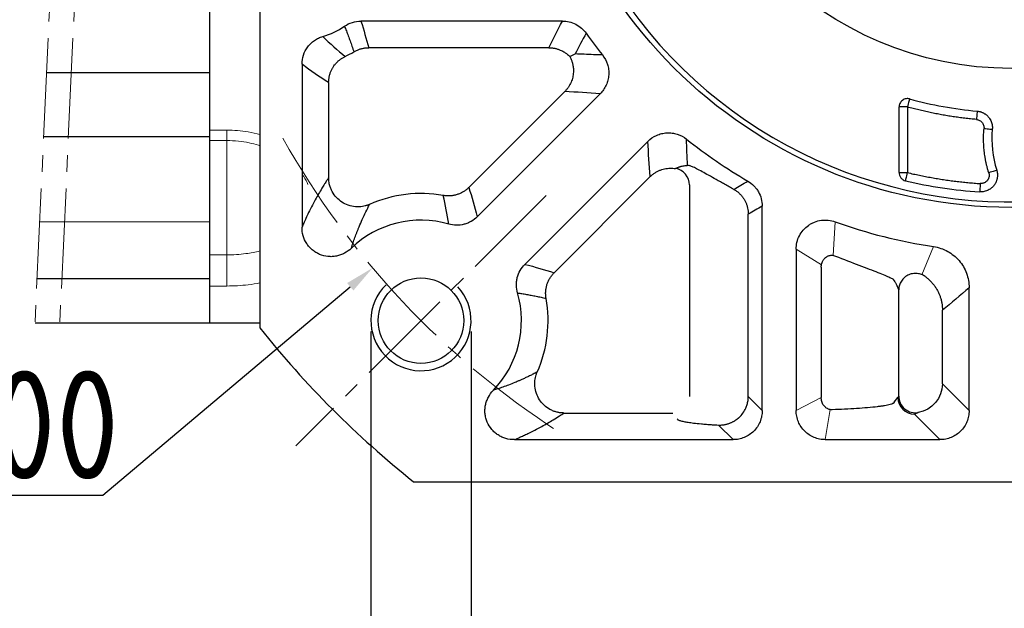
# Model space of a CAD drawing. Header units: millimetres. Extents: x 5540 to 6847, y 5090 to 6014.
# Tile 4 of 17: x 5677 to 5795, y 5633 to 5704. Entities that reach past the tile are written whole.
import ezdxf

# ---------------------------------------------------------------- set-up
doc = ezdxf.new("R2010")
doc.units = ezdxf.units.MM
doc.header["$PDSIZE"] = -5
doc.linetypes.add('点画线', pattern=[18, 12, -2, 2, -2])
doc.layers.get('0').update_dxf_attribs({"lineweight": 18})
doc.layers.get('Defpoints').update_dxf_attribs({"lineweight": 18})
doc.layers.add('6文字层', color=3, linetype='Continuous')
for name, color, linetype, lineweight in [('7中心线层', 7, '点画线', 18), ('标注线', 3, 'Continuous', 15), ('粗实线', 7, 'Continuous', 50), ('细实线', 7, 'Continuous', 18)]:
    doc.layers.add(name, color=color, linetype=linetype, lineweight=lineweight)
doc.styles.add('工程字', font='gbenor.shx', dxfattribs={"bigfont": 'gbcbig.shx'})
doc.dimstyles.new('ISO-25-1', dxfattribs={"dimtxt": 9, "dimasz": 3.5, "dimexe": 1.25, "dimexo": 1, "dimgap": 1.5, "dimtad": 1, "dimtoh": 1, "dimtxsty": '工程字', "dimcen": 2, "dimadec": 0, "dimazin": 0, "dimtfac": 1, "dimtmove": 0, "dimatfit": 3, "dimfxl": 1, "dimarcsym": 0})
doc.dimstyles.new('ISO-25-5', dxfattribs={"dimtxt": 13, "dimasz": 3, "dimexe": 1.6, "dimexo": 1.3, "dimgap": 2, "dimtad": 1, "dimdec": 3, "dimtxsty": '工程字', "dimcen": 2.5, "dimadec": 0, "dimazin": 0, "dimtfac": 1, "dimtdec": 3, "dimtmove": 0, "dimatfit": 3, "dimfxl": 1, "dimarcsym": 0})

# ---------------------------------------------------------------- blocks, each defined once
blk = doc.blocks.new('*D110')
at = {"layer": '6文字层', "color": 0, "lineweight": -2}
for p, q in [((5718.74, 5666.38), (5718.74, 5602.89)), ((5730.74, 5666.38), (5730.74, 5602.89)), ((5718.74, 5604.49), (5653.24, 5604.49)), ((5727.74, 5604.49), (5721.74, 5604.49))]:
    blk.add_line(p, q, dxfattribs=at)
at = {"layer": '6文字层', "color": 0}
for points in [[(5721.74, 5604.99), (5721.74, 5603.99), (5718.74, 5604.49)], [(5727.74, 5603.99), (5727.74, 5604.99), (5730.74, 5604.49)]]:
    blk.add_solid(points, dxfattribs=at)
at = {"layer": 'Defpoints', "color": 0}
for p in [(5718.74, 5667.68), (5730.74, 5667.68), (5718.74, 5604.49)]:
    blk.add_point(p, dxfattribs=at)
at = {"layer": '6文字层', "color": 0, "insert": (5684.49, 5612.99), "char_height": 13, "attachment_point": 5, "style": '工程字'}
blk.add_mtext('4-M12x28', dxfattribs=at)
blk = doc.blocks.new('*D111')
at = {"layer": '6文字层', "color": 0, "lineweight": -2}
for p, q in [((5795.45, 5736.39), (5795.45, 5740.39)), ((5793.45, 5738.39), (5797.45, 5738.39)), ((5686.61, 5646.77), (5716.27, 5671.73)), ((5655.85, 5646.77), (5686.61, 5646.77))]:
    blk.add_line(p, q, dxfattribs=at)
at = {"layer": '6文字层', "color": 0}
blk.add_solid([(5716.64, 5671.29), (5715.89, 5672.18), (5718.94, 5673.99)], dxfattribs=at)
at = {"layer": 'Defpoints', "color": 0}
for p in [(5871.95, 5802.79), (5718.94, 5673.99)]:
    blk.add_point(p, dxfattribs=at)
at = {"layer": '6文字层', "color": 0, "insert": (5670.48, 5654.77), "char_height": 13, "attachment_point": 5, "style": '工程字'}
blk.add_mtext('∅200', dxfattribs=at)
blk = doc.blocks.new('*D112')
at = {"layer": '6文字层', "color": 0, "lineweight": -2}
for p, q in [((5894.18, 5840.81), (5877.69, 5823.7)), ((5924.94, 5840.81), (5894.18, 5840.81)), ((5795.45, 5736.39), (5795.45, 5740.39)), ((5793.45, 5738.39), (5797.45, 5738.39))]:
    blk.add_line(p, q, dxfattribs=at)
blk.add_arc((5795.45, 5738.39), 115, 321.9983, 46.6735, dxfattribs=at)
at = {"layer": '6文字层', "color": 0}
blk.add_solid([(5877.27, 5824.11), (5878.11, 5823.3), (5875.26, 5821.18)], dxfattribs=at)
at = {"layer": 'Defpoints', "color": 0}
for p in [(5875.26, 5821.18), (5715.64, 5655.59)]:
    blk.add_point(p, dxfattribs=at)
at = {"layer": '6文字层', "color": 0, "insert": (5910.31, 5848.81), "char_height": 13, "attachment_point": 5, "style": '工程字'}
blk.add_mtext('∅230{}{{\\H0.7x;}{}}', dxfattribs=at)

msp = doc.modelspace()

# ---------------------------------------------------------------- linework, layer by layer
for p, q in [((5699.4477, 5697.3618), (5699.4477, 5779.4106)), ((5699.4477, 5690.4935), (5701.4596, 5690.4935)), ((5699.4477, 5689.2457), (5699.4477, 5690.4935)), ((5701.4596, 5690.4935), (5701.4596, 5689.2457)), ((5699.4477, 5689.2457), (5701.4596, 5689.2457)), ((5699.4477, 5689.2456), (5699.4477, 5675.5473)), ((5701.4596, 5675.5473), (5701.4596, 5689.2456)), ((5699.4477, 5675.5473), (5701.4596, 5675.5473)), ((5699.4477, 5671.8257), (5699.4477, 5675.5473)), ((5701.4596, 5671.8257), (5701.4596, 5675.5473)), ((5701.4596, 5671.8257), (5699.4477, 5671.8257))]:
    msp.add_line(p, q)
for points, knots in [([(5701.4596, 5690.4935), (5701.8926, 5690.4832), (5702.7587, 5690.4626), (5704.0957, 5690.2904), (5704.9857, 5690.0989), (5705.4477, 5689.9771)], [0, 0, 0, 0, 0.0314821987, 0.0629673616, 0.0982598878, 0.0982598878, 0.0982598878, 0.0982598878]), ([(5701.4596, 5689.2462), (5701.9372, 5689.2461), (5702.8404, 5689.1986), (5704.117, 5688.9994), (5704.9629, 5688.7836), (5705.3872, 5688.651), (5705.4477, 5688.6316)], [0, 0, 0, 0, 0.105842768, 0.202449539, 0.290307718, 0.304978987, 0.304978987, 0.304978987, 0.304978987]), ([(5710.4825, 5685.2402), (5710.5537, 5685.1432), (5710.8413, 5684.7291), (5711.0606, 5684.3175), (5711.1875, 5684.0021)], [0.835372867, 0.835372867, 0.835372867, 0.835372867, 0.873947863, 1, 1, 1, 1]), ([(5701.4596, 5675.5473), (5701.8462, 5675.5546), (5702.6199, 5675.5692), (5703.9669, 5675.7083), (5704.9018, 5675.884), (5705.4477, 5676.02)], [0, 0, 0, 0, 0.062561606, 0.125228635, 0.220806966, 0.220806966, 0.220806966, 0.220806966]), ([(5705.4477, 5672.2003), (5704.9793, 5672.11), (5704.0858, 5671.9709), (5702.7486, 5671.8476), (5701.8893, 5671.833), (5701.4596, 5671.8257)], [0.9017409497, 0.9017409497, 0.9017409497, 0.9017409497, 0.9375234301, 0.9687606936, 1, 1, 1, 1])]:
    msp.add_open_spline(points, degree=3, knots=knots)
at = {"layer": '7中心线层'}
for p, q in [((5685.026, 5809.3862), (5678.4987, 5667.3862)), ((5687.9914, 5809.3862), (5681.4641, 5667.3862)), ((5739.725, 5682.6634), (5709.7491, 5652.6875))]:
    msp.add_line(p, q, dxfattribs=at)
msp.add_arc((5795.4477, 5738.3861), 100, 209.252219, 237.167358, dxfattribs=at)
at = {"layer": '标注线', "color": 0}
for p, q in [((5774.1365, 5675.4961), (5774.3602, 5679.5141)), ((5772.72, 5674.3504), (5769.6913, 5676.227)), ((5786.1655, 5676.5441), (5784.7611, 5673.1774)), ((5772.6951, 5658.4622), (5769.6913, 5656.9123)), ((5773.1828, 5653.4209), (5773.7816, 5657.018))]:
    msp.add_line(p, q, dxfattribs=at)
at = {"layer": '粗实线', "lineweight": 30}
for p, q in [((5699.4477, 5667.3862), (5699.4477, 5809.3862)), ((5699.4477, 5697.3618), (5679.8766, 5697.3618)), ((5699.4477, 5689.6974), (5679.5242, 5689.6974)), ((5699.4477, 5672.6672), (5678.7414, 5672.6672)), ((5699.4477, 5667.3862), (5678.4987, 5667.3862)), ((5705.4477, 5667.3862), (5699.4477, 5667.3862))]:
    msp.add_line(p, q, dxfattribs=at)
at = {"layer": '粗实线', "color": 0, "lineweight": 30}
for p, q in [((5705.4477, 5809.9752), (5705.4477, 5666.797)), ((5723.8586, 5648.3861), (5867.0368, 5648.3861))]:
    msp.add_line(p, q, dxfattribs=at)
for centre, radius in [((5795.4477, 5738.3861), 57.15), ((5795.4477, 5738.3861), 40.5), ((5724.737, 5667.6754), 5.125)]:
    msp.add_circle(centre, radius, dxfattribs=at)
for radius, start, end in [(56.5, 215.800973, 279.199034), (115, 218.49995, 231.50005)]:
    msp.add_arc((5795.4477, 5738.3861), radius, start, end, dxfattribs=at)
at = {"layer": '细实线', "color": 0, "lineweight": -3}
for p, q in [((5741.6774, 5703.5602), (5717.548, 5703.5602)), ((5740.0572, 5700.3686), (5718.4798, 5700.3686)), ((5710.4825, 5698.3814), (5710.4825, 5678.8656)), ((5713.6741, 5696.1888), (5713.6741, 5684.7936)), ((5730.4745, 5683.6325), (5741.9838, 5695.1418)), ((5731.4825, 5680.1269), (5746.2114, 5694.8558)), ((5782.027, 5685.4039), (5782.027, 5693.2686)), ((5783.0256, 5693.2686), (5782.027, 5693.2686)), ((5783.0256, 5693.2686), (5783.0256, 5685.4039)), ((5751.9174, 5689.1498), (5737.1885, 5674.4209)), ((5782.027, 5685.4039), (5783.0256, 5685.4039)), ((5752.2034, 5684.9222), (5740.6941, 5673.4129)), ((5756.9182, 5683.9291), (5756.9182, 5658.6076)), ((5765.6218, 5656.9123), (5765.6218, 5681.3825)), ((5763.9567, 5658.5774), (5763.9567, 5680.4349)), ((5769.6913, 5676.2271), (5769.6913, 5656.9123)), ((5772.6951, 5674.0633), (5772.6951, 5658.4622)), ((5781.323, 5672.6143), (5781.4477, 5672.4508)), ((5781.9773, 5658.6277), (5781.9773, 5671.3522)), ((5790.413, 5656.9123), (5790.413, 5671.6115)), ((5787.2213, 5660.104), (5787.2213, 5668.9175)), ((5790.413, 5656.9123), (5787.2213, 5660.104)), ((5765.6218, 5656.9123), (5763.9567, 5658.5774)), ((5781.4477, 5657.9047), (5781.8725, 5658.4677)), ((5781.4477, 5657.9047), (5781.3026, 5657.7655)), ((5741.8552, 5656.6125), (5754.9209, 5656.6125)), ((5786.9215, 5653.4209), (5783.8697, 5656.4726)), ((5762.1303, 5653.4209), (5760.3841, 5655.1671)), ((5735.9257, 5653.4209), (5762.1303, 5653.4209)), ((5773.1828, 5653.4209), (5786.9215, 5653.4209))]:
    msp.add_line(p, q, dxfattribs=at)
at = {"layer": '细实线', "color": 0}
msp.add_line((5699.4477, 5679.5012), (5679.0556, 5679.5012), dxfattribs=at)
at = {"layer": '细实线', "color": 0, "lineweight": -3, "flags": 128}
for points in [[(5783.2909, 5694.2321), (5783.2842, 5694.208), (5783.2681, 5694.1494), (5783.243, 5694.0584), (5783.21, 5693.9383), (5783.1702, 5693.7937), (5783.125, 5693.6298), (5783.0762, 5693.4526), (5783.0256, 5693.2686)], [(5791.3796, 5692.7702), (5791.3774, 5692.7453), (5791.372, 5692.6847), (5791.3636, 5692.5907), (5791.3525, 5692.4667), (5791.3392, 5692.3172), (5791.3241, 5692.1479), (5791.3078, 5691.9648), (5791.2908, 5691.7747)], [(5792.1975, 5690.6909), (5792.3876, 5690.674), (5792.5707, 5690.6577), (5792.74, 5690.6427), (5792.8895, 5690.6294), (5793.0135, 5690.6184), (5793.1075, 5690.61), (5793.1681, 5690.6047), (5793.193, 5690.6025)], [(5782.7974, 5684.4307), (5782.8028, 5684.4536), (5782.8165, 5684.5119), (5782.8379, 5684.6034), (5782.8663, 5684.7246), (5782.9006, 5684.871), (5782.9396, 5685.0373), (5782.9818, 5685.2171), (5783.0256, 5685.4039)], [(5793.7224, 5685.687), (5793.6985, 5685.6796), (5793.6405, 5685.6614), (5793.5504, 5685.6332), (5793.4316, 5685.5961), (5793.2884, 5685.5513), (5793.1261, 5685.5005), (5792.9507, 5685.4456), (5792.7686, 5685.3887)], [(5791.7464, 5684.0932), (5791.7334, 5683.9018), (5791.7208, 5683.7174), (5791.7092, 5683.5471), (5791.6989, 5683.397), (5791.6905, 5683.2728), (5791.6841, 5683.1791), (5791.68, 5683.1194), (5791.6784, 5683.0959)]]:
    msp.add_lwpolyline(points, dxfattribs=at)
at = {"layer": '细实线', "color": 0, "lineweight": -3}
for centre, radius, start, end in [((5710.4477, 5710.3861), 9.0348, 286.281799, 304.561128), ((5795.4477, 5738.3861), 62.5348, 215.474163, 218.454712), ((5710.4477, 5710.3861), 12.2264, 295.25676, 300.753017), ((5795.4477, 5738.3861), 45.797, 254.606269, 264.903756), ((5805.8433, 5689.4787), 12.7001, 174.923723, 197.370871), ((5795.4477, 5738.3861), 62.5348, 231.545288, 239.694646), ((5795.4477, 5738.3861), 55.4186, 256.804854, 266.100011), ((5724.737, 5667.6754), 15.2264, 79.915869, 113.860082), ((5724.737, 5667.6754), 12.0348, 73.973951, 133.880928), ((5795.4477, 5738.3861), 62.5348, 250.292821, 261.463873), ((5724.737, 5667.6754), 12.0348, 316.113492, 16.0261), ((5724.737, 5667.6754), 15.2264, 336.139936, 10.084174), ((5783.8772, 5658.4774), 2.0048, 180.275169, 269.786099)]:
    msp.add_arc(centre, radius, start, end, dxfattribs=at)
at = {"layer": '细实线', "color": 0, "lineweight": -2}
msp.add_arc((5724.737, 5667.6754), 6, 134.288243, 42.56917, dxfattribs=at)
at = {"layer": '细实线', "color": 0, "lineweight": -3}
for points, knots in [([(5715.573, 5702.9458), (5715.8623, 5703.1453), (5716.1804, 5703.2998), (5716.8503, 5703.5079), (5717.1966, 5703.5604), (5717.548, 5703.5602)], [0, 0, 0, 0, 0.5, 0.5, 1, 1, 1, 1]), ([(5715.573, 5702.9458), (5715.6473, 5702.7589), (5715.7991, 5702.3773), (5716.0223, 5701.7898), (5716.2478, 5701.1764), (5716.4752, 5700.5369), (5716.6238, 5700.101), (5716.6995, 5699.879)], [0, 0, 0, 0, 0.18446213, 0.37669325, 0.57669331, 0.78446225, 1, 1, 1, 1]), ([(5741.6774, 5703.5602), (5741.9568, 5703.5603), (5742.2305, 5703.5276), (5742.7672, 5703.3982), (5743.0315, 5703.2999), (5743.5213, 5703.0476), (5743.7524, 5702.8916), (5744.1727, 5702.5273), (5744.3588, 5702.3225), (5744.5208, 5702.0949)], [0, 0, 0, 0, 0.25, 0.25, 0.5, 0.5, 0.75, 0.75, 1, 1, 1, 1]), ([(5710.4825, 5698.3814), (5710.4824, 5698.7571), (5710.5411, 5699.1227), (5710.7764, 5699.834), (5710.9487, 5700.1642), (5711.2846, 5700.613), (5711.4093, 5700.7539), (5711.6765, 5701.0108), (5711.8199, 5701.1282), (5712.1267, 5701.3404), (5712.29, 5701.4348), (5712.6262, 5701.5946), (5712.8004, 5701.6611), (5712.9807, 5701.7137)], [0, 0, 0, 0, 0.25, 0.25, 0.5, 0.5, 0.625, 0.625, 0.75, 0.75, 0.875, 0.875, 1, 1, 1, 1]), ([(5716.6995, 5699.879), (5716.7531, 5699.9097), (5716.8606, 5699.9713), (5717.0281, 5700.0529), (5717.2001, 5700.1264), (5717.3765, 5700.1905), (5717.5562, 5700.2452), (5717.7387, 5700.2901), (5717.923, 5700.3252), (5718.1085, 5700.35), (5718.2942, 5700.3656), (5718.418, 5700.3676), (5718.4798, 5700.3686)], [0, 0, 0, 0, 0.09913901, 0.19884794, 0.29898872, 0.39941959, 0.49999629, 0.60057329, 0.70100505, 0.80114731, 0.90085832, 1, 1, 1, 1]), ([(5740.0572, 5700.3686), (5740.1167, 5700.3676), (5740.2356, 5700.3657), (5740.4132, 5700.3513), (5740.5891, 5700.3287), (5740.7625, 5700.2973), (5740.9328, 5700.2575), (5741.0994, 5700.2098), (5741.2618, 5700.1545), (5741.5143, 5700.0545), (5741.8234, 5699.8981), (5742.1487, 5699.6785), (5742.3884, 5699.4812), (5742.5153, 5699.3546), (5742.5692, 5699.3009)], [0, 0, 0, 0, 0.06374332, 0.12729711, 0.19056275, 0.25344364, 0.31584599, 0.37767957, 0.43885837, 0.49930116, 0.66831924, 0.8082044, 0.91863346, 1, 1, 1, 1]), ([(5746.4767, 5699.496), (5746.1152, 5699.5076), (5745.3872, 5699.5309), (5744.2936, 5699.5737), (5743.5635, 5699.6074), (5743.196, 5699.6244)], [0, 0, 0, 0, 0.32883467, 0.662168, 1, 1, 1, 1]), ([(5746.4767, 5699.496), (5746.7423, 5699.1618), (5746.9466, 5698.7787), (5747.1399, 5698.1696), (5747.1857, 5697.9599), (5747.2378, 5697.5408), (5747.2447, 5697.3305), (5747.2199, 5696.9084), (5747.1876, 5696.696), (5747.0864, 5696.2868), (5747.0175, 5696.0879), (5746.843, 5695.7014), (5746.7375, 5695.5154), (5746.4975, 5695.1689), (5746.3623, 5695.0067), (5746.2114, 5694.8558)], [0, 0, 0, 0, 0.25, 0.25, 0.375, 0.375, 0.5, 0.5, 0.625, 0.625, 0.75, 0.75, 0.875, 0.875, 1, 1, 1, 1]), ([(5713.6741, 5696.1888), (5713.6751, 5696.25), (5713.6772, 5696.3723), (5713.6926, 5696.5551), (5713.7168, 5696.7364), (5713.7505, 5696.9155), (5713.7933, 5697.0916), (5713.8447, 5697.2639), (5713.9044, 5697.4319), (5713.9718, 5697.5948), (5714.0464, 5697.7521), (5714.1276, 5697.9035), (5714.2398, 5698.0901), (5714.393, 5698.3091), (5714.5994, 5698.5534), (5714.8319, 5698.7821), (5715.0889, 5698.9903), (5715.366, 5699.1768), (5715.5648, 5699.2779), (5715.6644, 5699.3285)], [0, 0, 0, 0, 0.04681982, 0.09360783, 0.14028452, 0.186771, 0.23298968, 0.27886504, 0.3243242, 0.36929759, 0.41371942, 0.45752812, 0.5006667, 0.58022482, 0.66179688, 0.74499996, 0.82940892, 0.91456724, 1, 1, 1, 1]), ([(5742.5692, 5699.3009), (5742.5976, 5699.2474), (5742.6548, 5699.1396), (5742.7303, 5698.9713), (5742.7983, 5698.7974), (5742.8574, 5698.6179), (5742.9072, 5698.4336), (5742.9694, 5698.1416), (5743.0173, 5697.7036), (5742.9925, 5697.2279), (5742.919, 5696.8285), (5742.8375, 5696.5318), (5742.7264, 5696.2344), (5742.5851, 5695.9413), (5742.4134, 5695.6579), (5742.2148, 5695.3873), (5742.0609, 5695.2238), (5741.9838, 5695.1418)], [0, 0, 0, 0, 0.04038344, 0.08134361, 0.12283493, 0.16480763, 0.20720797, 0.24997858, 0.36365209, 0.49969652, 0.56556862, 0.63393544, 0.70446732, 0.77678202, 0.85045261, 0.92501863, 1, 1, 1, 1]), ([(5783.2909, 5694.2321), (5783.1634, 5694.2669), (5783.0148, 5694.2792), (5782.7087, 5694.2275), (5782.5526, 5694.1622), (5782.2904, 5693.9624), (5782.1861, 5693.8291), (5782.055, 5693.5475), (5782.0273, 5693.4009), (5782.027, 5693.2686)], [0, 0, 0, 0, 0.25, 0.25, 0.5, 0.5, 0.75, 0.75, 1, 1, 1, 1]), ([(5791.2908, 5691.7747), (5791.0577, 5691.7965), (5790.5918, 5691.8401), (5789.8946, 5691.9187), (5789.1992, 5692.0068), (5788.5057, 5692.1055), (5787.814, 5692.2144), (5787.1243, 5692.3338), (5786.4363, 5692.4634), (5785.7503, 5692.6035), (5785.0661, 5692.7538), (5784.3839, 5692.9147), (5783.7033, 5693.0851), (5783.2516, 5693.2074), (5783.0256, 5693.2686)], [0, 0, 0, 0, 0.08350503, 0.16691648, 0.250253, 0.33353327, 0.41677602, 0.5, 0.58322398, 0.66646673, 0.749747, 0.83308352, 0.91649497, 1, 1, 1, 1]), ([(5791.3796, 5692.7702), (5791.4254, 5692.7652), (5791.5169, 5692.7551), (5791.6524, 5692.728), (5791.7855, 5692.6925), (5791.915, 5692.6479), (5792.0401, 5692.5952), (5792.1597, 5692.535), (5792.2733, 5692.468), (5792.3801, 5692.3952), (5792.4798, 5692.3174), (5792.5721, 5692.2357), (5792.6568, 5692.151), (5792.7614, 5692.0333), (5792.8814, 5691.8714), (5793.0049, 5691.6539), (5793.104, 5691.4119), (5793.1716, 5691.1511), (5793.2063, 5690.8783), (5793.1974, 5690.6945), (5793.193, 5690.6025)], [0, 0, 0, 0, 0.04401419, 0.08806142, 0.13199444, 0.1756658, 0.21893037, 0.26164773, 0.30368437, 0.34491558, 0.38522702, 0.42451581, 0.46269132, 0.49967551, 0.5750843, 0.65487852, 0.73828238, 0.82434181, 0.91196765, 1, 1, 1, 1]), ([(5791.2908, 5691.7747), (5791.3245, 5691.7707), (5791.4015, 5691.7616), (5791.5282, 5691.7277), (5791.6915, 5691.6586), (5791.8443, 5691.5533), (5791.9757, 5691.4189), (5792.08, 5691.2701), (5792.1603, 5691.0871), (5792.2041, 5690.8852), (5792.1997, 5690.754), (5792.1975, 5690.6909)], [0, 0, 0, 0, 0.06491544, 0.14832499, 0.24989747, 0.40331615, 0.49959657, 0.60855343, 0.74939152, 0.87949219, 1, 1, 1, 1]), ([(5751.9174, 5689.1498), (5752.2186, 5689.4511), (5752.5752, 5689.6975), (5753.1571, 5689.9589), (5753.3597, 5690.0283), (5753.7694, 5690.1281), (5753.9771, 5690.1591), (5754.3983, 5690.1831), (5754.6127, 5690.1755), (5755.0301, 5690.1224), (5755.2353, 5690.0771), (5755.8402, 5689.8846), (5756.224, 5689.6801), (5756.5576, 5689.4151)], [0, 0, 0, 0, 0.25, 0.25, 0.375, 0.375, 0.5, 0.5, 0.625, 0.625, 0.75, 0.75, 1, 1, 1, 1]), ([(5792.7686, 5685.3887), (5792.7314, 5685.5111), (5792.657, 5685.7559), (5792.5585, 5686.1265), (5792.4697, 5686.4991), (5792.3917, 5686.874), (5792.3242, 5687.2511), (5792.2672, 5687.6304), (5792.2092, 5688.1066), (5792.1614, 5688.6801), (5792.1391, 5689.3505), (5792.1475, 5690.0214), (5792.1808, 5690.4675), (5792.1975, 5690.6909)], [0, 0, 0, 0, 0.07155866, 0.14298134, 0.21432398, 0.28564269, 0.35699366, 0.42843297, 0.50001652, 0.62514378, 0.74998282, 0.87483461, 1, 1, 1, 1]), ([(5756.6794, 5686.2725), (5756.6557, 5686.7988), (5756.6086, 5687.8414), (5756.5745, 5688.8939), (5756.5576, 5689.4151)], [0, 0, 0, 0, 0.50485221, 1, 1, 1, 1]), ([(5752.2034, 5684.9222), (5752.2501, 5684.9671), (5752.343, 5685.0567), (5752.4909, 5685.1804), (5752.6433, 5685.2953), (5752.7999, 5685.4003), (5752.9594, 5685.4954), (5753.1209, 5685.5805), (5753.2833, 5685.6556), (5753.4456, 5685.7209), (5753.659, 5685.7948), (5753.9284, 5685.8669), (5754.2573, 5685.9223), (5754.5906, 5685.9456), (5754.924, 5685.9393), (5755.1434, 5685.9087), (5755.2527, 5685.8934)], [0, 0, 0, 0, 0.05848651, 0.11653966, 0.1740176, 0.23078257, 0.2867024, 0.34165177, 0.39551333, 0.44817855, 0.49954838, 0.59926272, 0.69961697, 0.80016056, 0.90043775, 1, 1, 1, 1]), ([(5755.2527, 5685.8934), (5755.3027, 5685.9186), (5755.3997, 5685.9676), (5755.5409, 5686.0302), (5755.6733, 5686.0831), (5755.7969, 5686.1268), (5755.9565, 5686.1762), (5756.1487, 5686.2218), (5756.3689, 5686.2543), (5756.5087, 5686.2567), (5756.5752, 5686.2579)], [0, 0, 0, 0, 0.11306313, 0.21959326, 0.31959027, 0.41305454, 0.49998695, 0.68185976, 0.84852931, 1, 1, 1, 1]), ([(5756.9182, 5683.9291), (5756.916, 5684.3904), (5756.7476, 5684.8501), (5756.4504, 5685.2046), (5756.1484, 5685.5648), (5755.7158, 5685.8136), (5755.2527, 5685.8934)], [0.007829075, 0.007829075, 0.007829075, 0.007829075, 0.5, 0.5, 0.5, 1, 1, 1, 1]), ([(5762.2344, 5683.4031), (5762.1382, 5683.4554), (5761.9461, 5683.5599), (5761.6652, 5683.7138), (5761.3906, 5683.8649), (5761.1226, 5684.0132), (5760.8611, 5684.1584), (5760.6061, 5684.3005), (5760.3575, 5684.4394), (5759.8707, 5684.7121), (5759.1926, 5685.0933), (5758.4028, 5685.5321), (5757.7442, 5685.8839), (5757.3288, 5686.0853), (5757.0794, 5686.1904), (5756.9374, 5686.242), (5756.8231, 5686.2732), (5756.734, 5686.2857), (5756.6976, 5686.2769), (5756.6794, 5686.2725)], [0, 0, 0, 0, 0.03177884, 0.06340817, 0.09490792, 0.12629825, 0.15759952, 0.18883226, 0.22001714, 0.25117494, 0.37671495, 0.49983879, 0.624614, 0.74874414, 0.7997141, 0.85018119, 0.90028717, 0.95017748, 1, 1, 1, 1]), ([(5782.027, 5685.4039), (5782.027, 5685.3005), (5782.0435, 5685.1911), (5782.1156, 5684.9778), (5782.1712, 5684.8741), (5782.3151, 5684.6923), (5782.4032, 5684.6144), (5782.5942, 5684.4955), (5782.6968, 5684.4544), (5782.7974, 5684.4307)], [0, 0, 0, 0, 0.25, 0.25, 0.5, 0.5, 0.75, 0.75, 1, 1, 1, 1]), ([(5783.0256, 5685.4039), (5783.265, 5685.3488), (5783.7435, 5685.2386), (5784.4638, 5685.0855), (5785.1854, 5684.9417), (5785.9085, 5684.8079), (5786.6331, 5684.6839), (5787.3591, 5684.5697), (5788.0867, 5684.4654), (5788.8157, 5684.3709), (5789.5462, 5684.2863), (5790.2782, 5684.2116), (5791.0116, 5684.1462), (5791.5014, 5684.1109), (5791.7464, 5684.0932)], [0, 0, 0, 0, 0.08347318, 0.16687013, 0.25020605, 0.33349616, 0.41675572, 0.5, 0.58324428, 0.66650384, 0.74979395, 0.83312987, 0.91652682, 1, 1, 1, 1]), ([(5793.7224, 5685.687), (5793.736, 5685.6401), (5793.7632, 5685.5458), (5793.7908, 5685.4007), (5793.8084, 5685.2538), (5793.8149, 5685.106), (5793.8106, 5684.9589), (5793.7956, 5684.8138), (5793.7705, 5684.6722), (5793.736, 5684.535), (5793.6928, 5684.4035), (5793.6422, 5684.2785), (5793.585, 5684.1607), (5793.5226, 5684.0505), (5793.4559, 5683.9483), (5793.3709, 5683.8337), (5793.2583, 5683.7039), (5793.1064, 5683.5605), (5792.925, 5683.4233), (5792.7147, 5683.3002), (5792.4785, 5683.199), (5792.2218, 5683.1277), (5791.9522, 5683.0882), (5791.7698, 5683.0933), (5791.6784, 5683.0959)], [0, 0, 0, 0, 0.03779016, 0.07584861, 0.11402646, 0.15216944, 0.19012094, 0.22772512, 0.26483006, 0.30129062, 0.33697094, 0.37174657, 0.40550593, 0.43815135, 0.46959954, 0.49978146, 0.54841046, 0.60228143, 0.66097619, 0.72389457, 0.79025239, 0.8591036, 0.9293881, 1, 1, 1, 1]), ([(5792.7686, 5685.3887), (5792.7774, 5685.3573), (5792.795, 5685.2948), (5792.8095, 5685.1985), (5792.8153, 5685.1017), (5792.8117, 5685.0048), (5792.7994, 5684.9098), (5792.7738, 5684.7996), (5792.718, 5684.6475), (5792.5668, 5684.397), (5792.3454, 5684.2253), (5792.1213, 5684.1364), (5791.9985, 5684.1045), (5791.863, 5684.0889), (5791.782, 5684.0919), (5791.7464, 5684.0932)], [0, 0, 0, 0, 0.05040645, 0.10058563, 0.15063478, 0.20062075, 0.25058991, 0.29898795, 0.37566462, 0.50071535, 0.74914836, 0.7893403, 0.87449752, 0.94482393, 1, 1, 1, 1]), ([(5713.6741, 5684.7936), (5713.6039, 5684.6853), (5713.4447, 5684.4401), (5713.1781, 5684.0201), (5712.7152, 5683.2718), (5712.2295, 5682.4397), (5711.6975, 5681.4503), (5711.3228, 5680.7116), (5710.9715, 5679.972), (5710.7064, 5679.3864), (5710.5503, 5679.0234), (5710.4825, 5678.8656)], [0, 0, 0, 0, 0.06585399, 0.14919113, 0.25001226, 0.5000169, 0.60504484, 0.75000244, 0.85259394, 0.93592371, 1, 1, 1, 1]), ([(5718.5779, 5681.6005), (5718.5344, 5681.5821), (5718.4464, 5681.5449), (5718.3102, 5681.4954), (5718.1728, 5681.4514), (5717.986, 5681.4001), (5717.5629, 5681.3117), (5716.8774, 5681.2837), (5716.0231, 5681.4651), (5715.245, 5681.8472), (5714.5814, 5682.4049), (5714.1587, 5682.9912), (5713.9112, 5683.5183), (5713.7903, 5683.8882), (5713.7191, 5684.2258), (5713.6817, 5684.5124), (5713.6766, 5684.7011), (5713.6741, 5684.7936)], [0, 0, 0, 0, 0.02053089, 0.04150111, 0.06290655, 0.08314186, 0.12555981, 0.25040648, 0.37748416, 0.50035896, 0.62252564, 0.74972979, 0.81018156, 0.87471606, 0.91806169, 0.95983954, 1, 1, 1, 1]), ([(5762.2344, 5683.4031), (5762.5125, 5683.5686), (5763.0653, 5683.8978), (5763.6176, 5684.2311), (5763.8922, 5684.3968)], [0, 0, 0, 0, 0.50295526, 1, 1, 1, 1]), ([(5763.8922, 5684.3968), (5764.1567, 5684.2424), (5764.3955, 5684.0573), (5764.7162, 5683.7348), (5764.8174, 5683.6188), (5765.0017, 5683.3771), (5765.0852, 5683.2511), (5765.3105, 5682.8582), (5765.4281, 5682.5718), (5765.5827, 5681.9878), (5765.6219, 5681.6888), (5765.6218, 5681.3825)], [0, 0, 0, 0, 0.25, 0.25, 0.375, 0.375, 0.5, 0.5, 0.75, 0.75, 1, 1, 1, 1]), ([(5730.4745, 5683.6325), (5730.4288, 5683.5884), (5730.3368, 5683.4996), (5730.1891, 5683.3755), (5730.0336, 5683.258), (5729.8703, 5683.1487), (5729.6997, 5683.0479), (5729.5227, 5682.9566), (5729.3401, 5682.8751), (5729.1526, 5682.8041), (5728.9611, 5682.7439), (5728.7667, 5682.6948), (5728.5703, 5682.657), (5728.3729, 5682.6307), (5728.1754, 5682.6157), (5727.9789, 5682.6118), (5727.7842, 5682.6192), (5727.592, 5682.6363), (5727.4658, 5682.6565), (5727.4031, 5682.6666)], [0, 0, 0, 0, 0.0569642, 0.11460601, 0.1728483, 0.23160855, 0.29079947, 0.35032969, 0.41010458, 0.4700271, 0.52999876, 0.58992056, 0.64969401, 0.70922207, 0.76841012, 0.82716677, 0.88540475, 0.94304154, 1, 1, 1, 1]), ([(5762.2344, 5683.4031), (5762.2879, 5683.371), (5762.3943, 5683.3071), (5762.5468, 5683.2009), (5762.6927, 5683.0883), (5762.831, 5682.9691), (5762.9614, 5682.8444), (5763.0836, 5682.7148), (5763.1972, 5682.5812), (5763.3023, 5682.4442), (5763.3986, 5682.3047), (5763.5213, 5682.107), (5763.6586, 5681.8422), (5763.7911, 5681.5026), (5763.8859, 5681.1512), (5763.9453, 5680.7941), (5763.9529, 5680.5541), (5763.9567, 5680.4349)], [0, 0, 0, 0, 0.05302011, 0.10556537, 0.15755891, 0.20892565, 0.25959324, 0.30949287, 0.35855999, 0.40673499, 0.45396372, 0.50019793, 0.60088427, 0.70165518, 0.80206076, 0.9016516, 1, 1, 1, 1]), ([(5716.3945, 5676.3503), (5716.4279, 5676.4564), (5716.4957, 5676.6718), (5716.6009, 5676.9895), (5716.7105, 5677.3092), (5716.8248, 5677.6302), (5716.9438, 5677.9526), (5717.0675, 5678.2766), (5717.196, 5678.6019), (5717.4077, 5679.1211), (5717.7147, 5679.8303), (5718.1305, 5680.7232), (5718.4258, 5681.3022), (5718.5779, 5681.6005)], [0, 0, 0, 0, 0.05093597, 0.10339114, 0.15736615, 0.21286157, 0.26987792, 0.32841568, 0.38847526, 0.45005705, 0.62191228, 0.80522503, 1, 1, 1, 1]), ([(5731.4825, 5680.1269), (5731.262, 5679.9062), (5731.0176, 5679.7194), (5730.6156, 5679.4889), (5730.4747, 5679.4202), (5730.1882, 5679.3036), (5730.0422, 5679.2553), (5729.5956, 5679.1397), (5729.2825, 5679.1022), (5728.6669, 5679.111), (5728.3593, 5679.1562), (5728.0595, 5679.2425)], [0, 0, 0, 0, 0.25, 0.25, 0.375, 0.375, 0.5, 0.5, 0.75, 0.75, 1, 1, 1, 1]), ([(5769.6913, 5676.2271), (5769.6908, 5676.5087), (5769.7231, 5676.7847), (5769.8521, 5677.3259), (5769.9504, 5677.5926), (5770.2037, 5678.0868), (5770.3608, 5678.32), (5770.7284, 5678.7431), (5770.9346, 5678.9293), (5771.2769, 5679.1709), (5771.3974, 5679.2453), (5771.6435, 5679.3776), (5771.7697, 5679.4359), (5772.1577, 5679.5875), (5772.4327, 5679.6582), (5772.9854, 5679.7307), (5773.2632, 5679.7339), (5773.8221, 5679.673), (5774.0953, 5679.6096), (5774.3602, 5679.5141)], [0, 0, 0, 0, 0.125, 0.125, 0.25, 0.25, 0.375, 0.375, 0.5, 0.5, 0.5625, 0.5625, 0.625, 0.625, 0.75, 0.75, 0.875, 0.875, 1, 1, 1, 1]), ([(5716.3952, 5676.3501), (5716.1473, 5676.11), (5715.8721, 5675.9098), (5715.4179, 5675.6694), (5715.2589, 5675.5994), (5714.9372, 5675.4849), (5714.7731, 5675.4396), (5714.4387, 5675.3729), (5714.2669, 5675.3515), (5713.9234, 5675.3347), (5713.7527, 5675.3392), (5713.2443, 5675.3903), (5712.905, 5675.4773), (5712.4339, 5675.6774), (5712.2823, 5675.7557), (5711.9899, 5675.9358), (5711.8493, 5676.0379), (5711.5885, 5676.259), (5711.4671, 5676.3786), (5711.2418, 5676.6361), (5711.1374, 5676.7751), (5710.8597, 5677.2078), (5710.7181, 5677.521), (5710.5278, 5678.1824), (5710.4811, 5678.5204), (5710.4825, 5678.8656)], [0, 0, 0, 0, 0.125, 0.125, 0.1875, 0.1875, 0.25, 0.25, 0.3125, 0.3125, 0.375, 0.375, 0.5, 0.5, 0.5625, 0.5625, 0.625, 0.625, 0.6875, 0.6875, 0.75, 0.75, 0.875, 0.875, 1, 1, 1, 1]), ([(5786.1655, 5676.5441), (5786.4599, 5676.5001), (5786.7504, 5676.43), (5787.3143, 5676.2391), (5787.5879, 5676.1181), (5788.1032, 5675.8333), (5788.3466, 5675.6691), (5788.8043, 5675.2972), (5789.0191, 5675.0882), (5789.4024, 5674.6422), (5789.5734, 5674.4035), (5789.8735, 5673.8944), (5790.0016, 5673.6242), (5790.2053, 5673.0732), (5790.2826, 5672.7897), (5790.3869, 5672.2067), (5790.4132, 5671.9092), (5790.413, 5671.6115)], [0, 0, 0, 0, 0.125, 0.125, 0.25, 0.25, 0.375, 0.375, 0.5, 0.5, 0.625, 0.625, 0.75, 0.75, 0.875, 0.875, 1, 1, 1, 1]), ([(5772.6951, 5674.0633), (5772.6959, 5674.1016), (5772.6974, 5674.1778), (5772.7096, 5674.2912), (5772.7286, 5674.4026), (5772.7549, 5674.5115), (5772.7881, 5674.6175), (5772.8287, 5674.7234), (5772.8932, 5674.857), (5772.9828, 5674.999), (5773.0995, 5675.1388), (5773.1856, 5675.2176), (5773.2466, 5675.2665), (5773.2884, 5675.2979), (5773.3581, 5675.3444), (5773.4578, 5675.3995), (5773.5895, 5675.4542), (5773.7545, 5675.4976), (5773.952, 5675.516), (5774.1799, 5675.4985), (5774.3323, 5675.4459), (5774.4135, 5675.4178)], [0, 0, 0, 0, 0.04253073, 0.08472424, 0.12660248, 0.1681743, 0.20943856, 0.25038741, 0.29477948, 0.37545597, 0.43864817, 0.50079319, 0.50835879, 0.52849504, 0.56089603, 0.60507811, 0.66069634, 0.72764729, 0.80614853, 0.89670542, 1, 1, 1, 1]), ([(5774.4135, 5675.4178), (5775.3818, 5675.0308), (5776.8419, 5674.4473), (5778.4627, 5673.8424), (5779.5113, 5673.4466), (5780.3604, 5673.1123), (5780.9573, 5672.8402), (5781.2776, 5672.6758), (5781.321, 5672.6169), (5781.323, 5672.6143)], [0, 0, 0, 0, 0.28185424, 0.42497438, 0.56961051, 0.70966633, 0.85085627, 0.99332381, 1, 1, 1, 1]), ([(5736.3041, 5670.9979), (5736.2178, 5671.2977), (5736.1728, 5671.602), (5736.1659, 5672.0653), (5736.174, 5672.2219), (5736.2108, 5672.529), (5736.2393, 5672.6802), (5736.3545, 5673.1268), (5736.4733, 5673.4189), (5736.7792, 5673.9532), (5736.9678, 5674.2004), (5737.1885, 5674.4209)], [0, 0, 0, 0, 0.25, 0.25, 0.375, 0.375, 0.5, 0.5, 0.75, 0.75, 1, 1, 1, 1]), ([(5739.7282, 5670.3415), (5739.7182, 5670.4042), (5739.698, 5670.5304), (5739.6808, 5670.7226), (5739.6735, 5670.9172), (5739.6773, 5671.1138), (5739.6923, 5671.3113), (5739.7187, 5671.5087), (5739.7564, 5671.7051), (5739.8055, 5671.8995), (5739.8657, 5672.091), (5739.9367, 5672.2785), (5740.0182, 5672.4611), (5740.1096, 5672.6381), (5740.2103, 5672.8086), (5740.3197, 5672.972), (5740.4371, 5673.1275), (5740.5612, 5673.2752), (5740.65, 5673.3672), (5740.6941, 5673.4129)], [0, 0, 0, 0, 0.0569585, 0.11459531, 0.17283331, 0.23158999, 0.29077806, 0.35030614, 0.4100796, 0.47000141, 0.52997306, 0.58989558, 0.64967046, 0.70920067, 0.76839157, 0.8271518, 0.88539406, 0.94303583, 1, 1, 1, 1]), ([(5781.4478, 5672.4508), (5781.4496, 5672.4492), (5781.4539, 5672.4453), (5781.4582, 5672.4387), (5781.4608, 5672.4348)], [0, 0, 0, 0, 0.41677061, 1, 1, 1, 1]), ([(5781.4608, 5672.4348), (5781.4823, 5672.4009), (5781.5255, 5672.3331), (5781.5902, 5672.2214), (5781.6549, 5672.1016), (5781.7119, 5671.987), (5781.7765, 5671.8506), (5781.8444, 5671.6962), (5781.9164, 5671.5178), (5781.9593, 5671.4012), (5781.9773, 5671.3522)], [0, 0, 0, 0, 0.12497818, 0.24997825, 0.37499053, 0.50000686, 0.58100945, 0.7500059, 0.89498833, 1, 1, 1, 1]), ([(5785.1328, 5672.9733), (5785.0125, 5673.0573), (5784.8743, 5673.1337), (5784.5637, 5673.255), (5784.3912, 5673.2997), (5784.0238, 5673.3397), (5783.8289, 5673.3348), (5783.4397, 5673.2652), (5783.2457, 5673.2004), (5782.8859, 5673.0155), (5782.7205, 5672.8957), (5782.4379, 5672.6201), (5782.3209, 5672.4648), (5782.1405, 5672.1434), (5782.0769, 5671.9775), (5781.996, 5671.655), (5781.9784, 5671.4985), (5781.9773, 5671.3522)], [0, 0, 0, 0, 0.125, 0.125, 0.25, 0.25, 0.375, 0.375, 0.5, 0.5, 0.625, 0.625, 0.75, 0.75, 0.875, 0.875, 1, 1, 1, 1]), ([(5785.1328, 5672.9733), (5785.1898, 5672.9314), (5785.3042, 5672.8474), (5785.4691, 5672.712), (5785.6293, 5672.5695), (5785.7837, 5672.4195), (5785.9319, 5672.2625), (5786.0735, 5672.0989), (5786.208, 5671.9292), (5786.3351, 5671.7538), (5786.4543, 5671.5732), (5786.5654, 5671.3879), (5786.6934, 5671.1521), (5786.8311, 5670.8582), (5786.9671, 5670.4992), (5787.0776, 5670.1219), (5787.1587, 5669.7296), (5787.211, 5669.3265), (5787.2179, 5669.0542), (5787.2213, 5668.9175)], [0, 0, 0, 0, 0.0447969, 0.08984828, 0.13511513, 0.18055723, 0.22613342, 0.27180179, 0.3175199, 0.36324502, 0.40893442, 0.45454554, 0.50003629, 0.57881508, 0.65989769, 0.74294507, 0.8275829, 0.91340859, 1, 1, 1, 1]), ([(5736.3041, 5670.9979), (5736.4828, 5670.9703), (5736.8457, 5670.9143), (5737.3955, 5670.8198), (5737.9595, 5670.7157), (5738.5373, 5670.6012), (5739.1291, 5670.4768), (5739.5267, 5670.387), (5739.7282, 5670.3415)], [0, 0, 0, 0, 0.1546811, 0.31415652, 0.4784262, 0.64749006, 0.82134803, 1, 1, 1, 1]), ([(5738.6621, 5661.5163), (5738.5035, 5661.4347), (5738.1993, 5661.2781), (5737.7494, 5661.057), (5737.3306, 5660.8579), (5736.9442, 5660.6806), (5736.5925, 5660.5243), (5736.2775, 5660.3884), (5735.8349, 5660.2025), (5735.2716, 5659.9765), (5734.5848, 5659.722), (5733.9763, 5659.5116), (5733.5863, 5659.3882), (5733.4107, 5659.3325)], [0, 0, 0, 0, 0.10417354, 0.19980515, 0.28689801, 0.36545575, 0.43548216, 0.49698098, 0.54995691, 0.69036522, 0.81216906, 0.91537253, 1, 1, 1, 1]), ([(5741.8552, 5656.6125), (5741.8002, 5656.6135), (5741.6887, 5656.6155), (5741.5199, 5656.6288), (5741.3479, 5656.6502), (5741.1733, 5656.6811), (5740.9283, 5656.7374), (5740.5956, 5656.8434), (5740.0662, 5657.0874), (5739.4656, 5657.5205), (5738.9083, 5658.1843), (5738.5265, 5658.9621), (5738.3818, 5659.6448), (5738.364, 5660.1676), (5738.386, 5660.5133), (5738.4433, 5660.8572), (5738.5322, 5661.1944), (5738.6189, 5661.4093), (5738.6621, 5661.5163)], [0, 0, 0, 0, 0.02390443, 0.04839792, 0.07347298, 0.09911888, 0.12532147, 0.18251064, 0.25025441, 0.37752122, 0.49986418, 0.6223631, 0.74947393, 0.79887206, 0.84900301, 0.89948705, 0.94994253, 1, 1, 1, 1]), ([(5735.9253, 5653.4209), (5735.5803, 5653.4197), (5735.2432, 5653.4665), (5734.7495, 5653.6084), (5734.5866, 5653.6683), (5734.2756, 5653.8091), (5734.126, 5653.8902), (5733.839, 5654.0743), (5733.7005, 5654.178), (5733.4416, 5654.4041), (5733.3218, 5654.5256), (5732.9912, 5654.915), (5732.8071, 5655.2128), (5732.6067, 5655.6835), (5732.5517, 5655.845), (5732.4659, 5656.1774), (5732.4354, 5656.3484), (5732.4009, 5656.6883), (5732.3964, 5656.8587), (5732.4127, 5657.2003), (5732.4339, 5657.3728), (5732.5005, 5657.7088), (5732.5458, 5657.8732), (5732.6599, 5658.1946), (5732.7293, 5658.3527), (5732.9702, 5658.8089), (5733.1707, 5659.0846), (5733.4107, 5659.3325)], [0, 0, 0, 0, 0.125, 0.125, 0.1875, 0.1875, 0.25, 0.25, 0.3125, 0.3125, 0.375, 0.375, 0.5, 0.5, 0.5625, 0.5625, 0.625, 0.625, 0.6875, 0.6875, 0.75, 0.75, 0.8125, 0.8125, 0.875, 0.875, 1, 1, 1, 1]), ([(5760.3841, 5655.1671), (5760.4497, 5655.1666), (5760.5792, 5655.1655), (5760.7706, 5655.177), (5760.9556, 5655.1971), (5761.1334, 5655.2257), (5761.3033, 5655.2616), (5761.4648, 5655.3038), (5761.6175, 5655.3514), (5761.7611, 5655.4032), (5761.8954, 5655.4582), (5762.0205, 5655.5155), (5762.1362, 5655.574), (5762.2427, 5655.6328), (5762.3401, 5655.691), (5762.4285, 5655.7477), (5762.508, 5655.802), (5762.579, 5655.8533), (5762.6415, 5655.9008), (5762.6957, 5655.9439), (5762.7419, 5655.9821), (5762.7801, 5656.0148), (5762.8106, 5656.0417), (5762.8334, 5656.0624), (5762.8488, 5656.0765), (5763.022, 5656.2371), (5763.3294, 5656.5895), (5763.5986, 5657.0584), (5763.7771, 5657.4936), (5763.8688, 5657.8017), (5763.9264, 5658.1226), (5763.9519, 5658.3572), (5763.9551, 5658.5066), (5763.9567, 5658.5774)], [0, 0, 0, 0, 0.03681467, 0.07262378, 0.10732691, 0.14084227, 0.17310345, 0.20405635, 0.23365629, 0.26186542, 0.28865046, 0.31398091, 0.3378276, 0.36016168, 0.380954, 0.40017485, 0.417794, 0.43378094, 0.44810541, 0.46073798, 0.47164809, 0.4808076, 0.48819536, 0.49379484, 0.49759381, 0.49958415, 0.62243565, 0.74936269, 0.78859302, 0.87447606, 0.92047497, 0.96233571, 1, 1, 1, 1]), ([(5774.0094, 5657.0029), (5773.9827, 5657.0025), (5773.9229, 5657.0017), (5773.8233, 5657.0102), (5773.7024, 5657.0313), (5773.5667, 5657.0719), (5773.3566, 5657.1664), (5773.145, 5657.3251), (5772.9637, 5657.5491), (5772.8457, 5657.7537), (5772.76, 5657.9775), (5772.7043, 5658.216), (5772.6982, 5658.3799), (5772.6951, 5658.4622)], [0, 0, 0, 0, 0.03837653, 0.08595624, 0.14290061, 0.21299936, 0.28553572, 0.46525359, 0.57064816, 0.67507405, 0.78194148, 0.89047955, 1, 1, 1, 1]), ([(5781.9773, 5658.6277), (5781.9785, 5658.3751), (5782.0297, 5658.0982), (5782.2654, 5657.5648), (5782.4511, 5657.3108), (5782.9205, 5656.9132), (5783.2018, 5656.7716), (5783.7674, 5656.6262), (5784.0495, 5656.6208), (5784.2994, 5656.6608)], [0, 0, 0, 0, 0.25, 0.25, 0.5, 0.5, 0.75, 0.75, 1, 1, 1, 1]), ([(5765.6218, 5656.9123), (5765.6221, 5656.6816), (5765.6001, 5656.4547), (5765.5126, 5656.0082), (5765.4462, 5655.7863), (5765.272, 5655.3628), (5765.1651, 5655.162), (5764.9123, 5654.7821), (5764.7649, 5654.6021), (5764.4427, 5654.2797), (5764.2668, 5654.135), (5763.8849, 5653.8799), (5763.6814, 5653.7716), (5763.2608, 5653.5981), (5763.0409, 5653.5315), (5762.5893, 5653.4426), (5762.361, 5653.4205), (5762.1303, 5653.4209)], [0, 0, 0, 0, 0.125, 0.125, 0.25, 0.25, 0.375, 0.375, 0.5, 0.5, 0.625, 0.625, 0.75, 0.75, 0.875, 0.875, 1, 1, 1, 1]), ([(5773.1828, 5653.4209), (5772.9521, 5653.4205), (5772.7252, 5653.4426), (5772.2787, 5653.53), (5772.0568, 5653.5965), (5771.6333, 5653.7707), (5771.4325, 5653.8775), (5771.0526, 5654.1303), (5770.8726, 5654.2778), (5770.5501, 5654.6), (5770.4055, 5654.7758), (5770.1504, 5655.1577), (5770.042, 5655.3613), (5769.8685, 5655.7818), (5769.802, 5656.0018), (5769.713, 5656.4534), (5769.691, 5656.6816), (5769.6913, 5656.9123)], [0, 0, 0, 0, 0.125, 0.125, 0.25, 0.25, 0.375, 0.375, 0.5, 0.5, 0.625, 0.625, 0.75, 0.75, 0.875, 0.875, 1, 1, 1, 1]), ([(5781.3026, 5657.7655), (5781.2954, 5657.7575), (5781.2533, 5657.7107), (5781.0048, 5657.639), (5780.6545, 5657.5532), (5780.2821, 5657.484), (5779.8722, 5657.4205), (5779.2403, 5657.3378), (5778.3038, 5657.2417), (5776.9743, 5657.142), (5775.5445, 5657.0606), (5774.5138, 5657.0218), (5774.0094, 5657.0029)], [0, 0, 0, 0, 0.02399186, 0.13985025, 0.21859202, 0.29339468, 0.3642584, 0.43118363, 0.58214368, 0.72725978, 0.86654158, 1, 1, 1, 1]), ([(5790.413, 5656.9123), (5790.4133, 5656.6816), (5790.3912, 5656.4547), (5790.3038, 5656.0082), (5790.2373, 5655.7863), (5790.0631, 5655.3628), (5789.9563, 5655.162), (5789.7035, 5654.7821), (5789.556, 5654.6021), (5789.2338, 5654.2797), (5789.058, 5654.135), (5788.6761, 5653.8799), (5788.4726, 5653.7716), (5788.052, 5653.5981), (5787.832, 5653.5315), (5787.3804, 5653.4426), (5787.1522, 5653.4205), (5786.9215, 5653.4209)], [0, 0, 0, 0, 0.125, 0.125, 0.25, 0.25, 0.375, 0.375, 0.5, 0.5, 0.625, 0.625, 0.75, 0.75, 0.875, 0.875, 1, 1, 1, 1]), ([(5735.9257, 5653.4202), (5736.0391, 5653.4688), (5736.2932, 5653.5778), (5736.7009, 5653.7589), (5737.1725, 5653.9755), (5737.8214, 5654.2857), (5738.5113, 5654.6356), (5739.5009, 5655.1677), (5740.4127, 5655.7001), (5741.2696, 5656.2334), (5741.6816, 5656.5001), (5741.8552, 5656.6125)], [0, 0, 0, 0, 0.04588588, 0.10284505, 0.17088122, 0.24999778, 0.39498934, 0.49998328, 0.74998787, 0.89467027, 1, 1, 1, 1]), ([(5755.4478, 5655.9094), (5755.4493, 5655.9006), (5755.4527, 5655.8804), (5755.477, 5655.8463), (5755.5287, 5655.8047), (5755.623, 5655.7558), (5755.8217, 5655.6827), (5756.1748, 5655.5958), (5756.731, 5655.5), (5757.4211, 5655.4083), (5758.1757, 5655.3301), (5758.9148, 5655.2672), (5759.48, 5655.2251), (5759.9606, 5655.1928), (5760.2563, 5655.1749), (5760.3841, 5655.1671)], [0, 0, 0, 0, 0.03139653, 0.07185395, 0.12133299, 0.17980073, 0.24723564, 0.38545035, 0.50019506, 0.61409642, 0.75305258, 0.8344837, 0.90281553, 0.95800874, 1, 1, 1, 1])]:
    msp.add_open_spline(points, degree=3, knots=knots, dxfattribs=at)
for points in [[(5717.548, 5703.5602), (5717.879, 5702.4963), (5718.1872, 5701.4325), (5718.4798, 5700.3686)], [(5740.0572, 5700.3686), (5740.5894, 5701.4325), (5741.1292, 5702.4963), (5741.6774, 5703.5602)], [(5712.9807, 5701.7137), (5713.8318, 5700.8542), (5714.7352, 5700.0667), (5715.6644, 5699.3285)], [(5744.5208, 5702.0949), (5744.0739, 5701.2721), (5743.6324, 5700.4486), (5743.196, 5699.6244)], [(5742.5692, 5699.3009), (5742.7857, 5699.4144), (5742.9949, 5699.5217), (5743.196, 5699.6244)], [(5713.6741, 5696.1888), (5712.61, 5696.8633), (5711.5461, 5697.5839), (5710.4825, 5698.3814)], [(5746.2114, 5694.8558), (5744.7884, 5694.9372), (5743.3797, 5695.0331), (5741.9838, 5695.1418)], [(5752.2034, 5684.9222), (5752.0947, 5686.3181), (5751.9988, 5687.7267), (5751.9174, 5689.1498)], [(5756.5752, 5686.2579), (5756.5813, 5686.2833), (5756.6158, 5686.29), (5756.6794, 5686.2725)], [(5730.4745, 5683.6325), (5730.8345, 5682.4878), (5731.1736, 5681.3224), (5731.4825, 5680.1269)], [(5728.0595, 5679.2425), (5727.8859, 5680.3991), (5727.6614, 5681.54), (5727.4031, 5682.6666)], [(5765.6218, 5681.3825), (5765.0668, 5681.064), (5764.5117, 5680.7482), (5763.9567, 5680.4349)], [(5737.1885, 5674.4209), (5738.384, 5674.112), (5739.5495, 5673.7729), (5740.6941, 5673.4129)], [(5790.413, 5671.6115), (5789.3492, 5670.6955), (5788.2853, 5669.7982), (5787.2213, 5668.9175)], [(5787.2213, 5660.104), (5787.2166, 5658.419), (5785.9613, 5656.9397), (5784.2994, 5656.6608)], [(5781.8725, 5658.4677), (5781.9076, 5658.5146), (5781.9427, 5658.5681), (5781.9773, 5658.6277)], [(5784.2994, 5656.6608), (5784.1575, 5656.583), (5784.0136, 5656.52), (5783.8697, 5656.4726)]]:
    msp.add_open_spline(points, degree=3, dxfattribs=at)

# ---------------------------------------------------------------- dimensions: what is measured, and where the dimension line sits
at = {"layer": '6文字层'}
dim = msp.add_diameter_dim_2p(p1=(5715.6353, 5655.5913), p2=(5875.2601, 5821.1809), text='<>{}{{\\H0.7x;}{}}', dimstyle='ISO-25-1', override={"dimtxt": 13, "dimtxsty": '工程字', "dimse2": 1, "dimsd2": 1, "dimtofl": 0, "dimatfit": 0}, dxfattribs=at)
dim.commit()
dim.dimension.update_dxf_attribs({"geometry": '*D112', "text_midpoint": (5910.3068, 5840.8052), "dimtype": 163})
dim = msp.add_diameter_dim_2p(p1=(5871.9508, 5802.7855), p2=(5718.9447, 5673.9867), dimstyle='ISO-25-1', override={"dimtxt": 13, "dimtxsty": '工程字', "dimse2": 1, "dimsd2": 1, "dimtofl": 0, "dimatfit": 0}, dxfattribs=at)
dim.commit()
dim.dimension.update_dxf_attribs({"geometry": '*D111', "text_midpoint": (5670.4833, 5646.7699), "dimtype": 163})
dim = msp.add_linear_dim(base=(5718.737, 5604.4934), p1=(5730.737, 5667.6754), p2=(5718.737, 5667.6754), text='4-M<>x28', dimstyle='ISO-25-5', override={"dimtxsty": '工程字'}, dxfattribs=at)
dim.commit()
dim.dimension.update_dxf_attribs({"geometry": '*D110', "text_midpoint": (5684.487, 5604.4934), "dimtype": 160})

doc.saveas('drawing.dxf')
